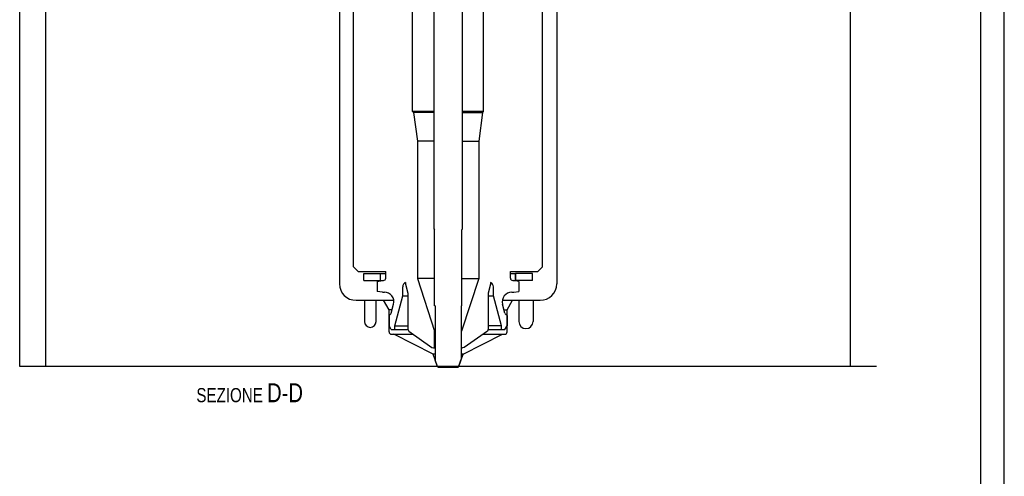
# Model space of a CAD drawing. Extents: x 0 to 1189, y 0 to 841.
# Tile 72 of 76: x 980 to 1189, y 420 to 517. Entities that reach past the tile are written whole.
import ezdxf

# ---------------------------------------------------------------- set-up
doc = ezdxf.new("R2010")
doc.units = 0
doc.header["$LTSCALE"] = 65.395
doc.layers.get('0').update_dxf_attribs({"linetype": 'CONTINUOUS'})
doc.layers.add('MG46096_3_N_45_R000_JG_BL12', color=7, linetype='CONTINUOUS')
doc.layers.add('MG46_3_PPU_WEB_BL11', color=7, linetype='CONTINUOUS')
doc.styles.get("Standard").update_dxf_attribs({"font": 'txt', "width": 0.8})

# ---------------------------------------------------------------- blocks, each defined once
blk = doc.blocks.new('A0_BL15', base_point=(594.5, 420.5))
at = {"color": 7, "linetype": 'CONTINUOUS'}
for p, q in [((1189, 0), (1189, 841)), ((1184, 5), (1184, 836))]:
    blk.add_line(p, q, dxfattribs=at)
blk = doc.blocks.new('MG46_3_PPU_WEB_BL11', base_point=(604.15, 524.71))
at = {"layer": 'MG46_3_PPU_WEB_BL11', "color": 7, "linetype": 'CONTINUOUS'}
for p, q in [((980.48, 443.15), (980.48, 539.15)), ((986, 443.15), (986, 539.15)), ((1156.41, 443.15), (1156.41, 539.15)), ((1048.2, 519.15), (1048.2, 460.65)), ((1094.2, 519.15), (1094.2, 460.65)), ((1051.7, 457.15), (1059.71, 457.15)), ((1053.49, 457.15), (1053.49, 452.65)), ((1055.96, 452.65), (1055.96, 457.15)), ((1058.7, 455.15), (1057.55, 457.15)), ((1082.7, 457.15), (1090.7, 457.15)), ((1083.7, 455.15), (1084.86, 457.15)), ((1086.2, 457.15), (1086.2, 452.65)), ((1089.2, 457.15), (1089.2, 452.65)), ((1059.34, 455.15), (1058.7, 455.15)), ((1058.7, 450.45), (1058.7, 455.15)), ((1083.06, 455.15), (1083.7, 455.15)), ((1083.7, 450.45), (1083.7, 455.15)), ((1059.2, 449.95), (1063.82, 449.95)), ((1068.02, 445.72), (1059.7, 449.95)), ((1074.39, 445.72), (1082.7, 449.95)), ((1078.59, 449.95), (1083.2, 449.95)), ((1068.48, 445.72), (1068.02, 445.72)), ((1068.95, 443.15), (1068.02, 445.72)), ((1073.45, 443.15), (1074.39, 445.72)), ((1074.39, 445.72), (1074.05, 445.72)), ((1068.95, 443.15), (980.48, 443.15)), ((1156.41, 443.15), (1073.45, 443.15))]:
    blk.add_line(p, q, dxfattribs=at)
for centre, radius, start, end in [((1051.7, 460.65), 3.5, 180, 270), ((1090.7, 460.65), 3.5, 270, 360), ((1054.72, 452.65), 1.23, 180, 360), ((1087.7, 452.65), 1.5, 180, 360), ((1059.2, 450.45), 0.5, 180, 270), ((1083.2, 450.45), 0.5, 270, 360)]:
    blk.add_arc(centre, radius, start, end, dxfattribs=at)
blk = doc.blocks.new('MG46096_3_N_45_R000_JG_BL12', base_point=(605.63, 511.41))
at = {"layer": 'MG46096_3_N_45_R000_JG_BL12', "color": 7, "linetype": 'CONTINUOUS'}
for p, q in [((1068.2, 588.15), (1068.2, 472.29)), ((1074.2, 588.15), (1074.2, 472.29)), ((1063.7, 497.15), (1063.7, 531.9)), ((1078.7, 497.15), (1078.7, 531.9)), ((1051.2, 464.25), (1051.2, 523.9)), ((1091.2, 464.25), (1091.2, 523.9)), ((1068.2, 497.15), (1063.7, 497.15)), ((1063.7, 497.15), (1063.9, 496.95)), ((1068.2, 496.95), (1063.9, 496.95)), ((1063.9, 496.95), (1064.7, 490.88)), ((1078.7, 497.15), (1074.2, 497.15)), ((1074.2, 496.95), (1078.5, 496.95)), ((1078.5, 496.95), (1077.7, 490.88)), ((1078.7, 497.15), (1078.5, 496.95)), ((1068.2, 490.88), (1064.7, 490.88)), ((1064.7, 490.88), (1064.7, 461.79)), ((1074.2, 490.88), (1077.7, 490.88)), ((1077.7, 490.88), (1077.7, 461.79)), ((1068.2, 472.29), (1068.3, 472.05)), ((1068.3, 456), (1068.3, 472.05)), ((1074.2, 472.29), (1074.1, 472.05)), ((1074.1, 456), (1074.1, 472.05)), ((1051.2, 464.25), (1052.2, 463.25)), ((1052.2, 463.25), (1058, 463.25)), ((1058, 461.85), (1058, 463.25)), ((1084.4, 463.25), (1090.2, 463.25)), ((1084.4, 461.85), (1084.4, 463.25)), ((1091.2, 464.25), (1090.2, 463.25)), ((1053.35, 462.85), (1058, 462.85)), ((1053.35, 461.35), (1053.35, 462.85)), ((1053.35, 461.35), (1057.22, 461.35)), ((1056.2, 461.16), (1057.3, 461.35)), ((1056.2, 461.16), (1056.2, 459.05)), ((1056.9, 461.35), (1056.9, 462.85)), ((1057.3, 461.35), (1057.5, 461.35)), ((1062.2, 460.95), (1062.2, 460.55)), ((1068.3, 461.79), (1064.7, 461.79)), ((1064.7, 461.79), (1068.33, 450.63)), ((1077.7, 461.79), (1074.08, 450.63)), ((1074.1, 461.79), (1077.7, 461.79)), ((1080.2, 460.95), (1080.2, 460.55)), ((1084.4, 462.85), (1085.5, 462.85)), ((1084.9, 461.35), (1085.1, 461.35)), ((1086.2, 461.16), (1085.1, 461.35)), ((1085.18, 461.35), (1085.5, 461.35)), ((1085.41, 462.85), (1085.41, 461.35)), ((1089.05, 462.85), (1085.5, 462.85)), ((1085.5, 462.85), (1085.5, 461.35)), ((1085.5, 461.35), (1085.5, 462.85)), ((1089.05, 461.35), (1085.5, 461.35)), ((1086.2, 461.16), (1086.2, 459.05)), ((1089.05, 461.35), (1089.05, 462.85)), ((1057.3, 458.85), (1056.2, 459.05)), ((1057.3, 458.85), (1057.73, 458.85)), ((1061.6, 458.1), (1061.6, 460.03)), ((1062.2, 460.55), (1062.7, 458.69)), ((1080.2, 460.55), (1079.7, 458.69)), ((1080.8, 458.1), (1080.8, 460.03)), ((1084.68, 458.85), (1085.1, 458.85)), ((1085.1, 458.85), (1086.2, 459.05)), ((1059.9, 451.75), (1061.6, 458.1)), ((1061.6, 458.1), (1062.7, 458.1)), ((1062.7, 458.69), (1062.7, 451.05)), ((1079.7, 458.69), (1079.7, 451.05)), ((1079.7, 458.1), (1080.8, 458.1)), ((1082.5, 451.75), (1080.8, 458.1)), ((1059.15, 454.42), (1059.66, 456.34)), ((1068.35, 455.95), (1068.3, 456)), ((1068.48, 455.95), (1068.35, 455.95)), ((1068.48, 455.95), (1068.48, 444.46)), ((1074.05, 455.95), (1074.1, 456)), ((1074.05, 444.8), (1074.05, 455.95)), ((1083.26, 454.42), (1082.75, 456.34)), ((1058.7, 453.95), (1058.97, 454.15)), ((1058.7, 453.95), (1058.7, 451.75)), ((1083.7, 453.95), (1083.44, 454.15)), ((1083.7, 453.95), (1083.7, 451.75)), ((1059.16, 450.95), (1058.7, 451.75)), ((1059.16, 450.95), (1062.74, 450.95)), ((1059.9, 451.75), (1062.7, 451.75)), ((1059.9, 450.95), (1059.9, 451.75)), ((1062.7, 451.05), (1062.89, 450.61)), ((1062.89, 450.61), (1067.8, 447.16)), ((1068.33, 450.63), (1068.48, 450.63)), ((1068.33, 447.05), (1068.33, 450.63)), ((1074.05, 450.63), (1074.08, 450.63)), ((1074.08, 447.05), (1074.08, 450.63)), ((1079.52, 450.61), (1074.6, 447.16)), ((1079.7, 451.05), (1079.52, 450.61)), ((1079.66, 450.95), (1083.24, 450.95)), ((1082.5, 451.75), (1079.7, 451.75)), ((1082.5, 450.95), (1082.5, 451.75)), ((1083.24, 450.95), (1083.7, 451.75)), ((1067.8, 447.16), (1068.15, 447.05)), ((1068.15, 447.05), (1068.48, 447.05)), ((1074.05, 447.05), (1074.25, 447.05)), ((1074.6, 447.16), (1074.25, 447.05)), ((1068.99, 443.05), (1068.48, 444.46)), ((1073.42, 443.05), (1074.05, 444.8)), ((1069.09, 442.95), (1068.99, 443.05)), ((1069.09, 442.95), (1073.32, 442.95)), ((1073.32, 442.95), (1073.42, 443.05))]:
    blk.add_line(p, q, dxfattribs=at)
for centre, radius, start, end in [((1057.5, 461.85), 0.5, 270, 360), ((1062.6, 460.03), 1, 113.5782, 180), ((1079.8, 460.03), 1, 0, 66.4218), ((1084.9, 461.85), 0.5, 180, 270), ((1057.73, 456.85), 2, 345, 90), ((1084.68, 456.85), 2, 90, 195), ((1058.66, 454.55), 0.5, 307, 345), ((1083.74, 454.55), 0.5, 195, 233)]:
    blk.add_arc(centre, radius, start, end, dxfattribs=at)

msp = doc.modelspace()

# ---------------------------------------------------------------- linework, layer by layer
at = {"color": 7, "linetype": 'CONTINUOUS'}
for p, q in [((1189, 0), (1189, 841)), ((1161.925, 443.154), (980.48, 443.154))]:
    msp.add_line(p, q, dxfattribs=at)

# ---------------------------------------------------------------- block references
at = {"color": 2, "linetype": 'CONTINUOUS'}
msp.add_blockref('A0_BL15', (594.5, 420.5), dxfattribs=at)
at = {"layer": 'MG46096_3_N_45_R000_JG_BL12'}
msp.add_blockref('MG46096_3_N_45_R000_JG_BL12', (605.627, 511.409), dxfattribs=at)
at = {"layer": 'MG46_3_PPU_WEB_BL11'}
msp.add_blockref('MG46_3_PPU_WEB_BL11', (604.153, 524.706), dxfattribs=at)

# ---------------------------------------------------------------- texts
at = {"color": 2, "linetype": 'CONTINUOUS', "insert": (1040.471, 439.55), "char_height": 3, "width": 42.14286, "attachment_point": 3}
msp.add_mtext('SEZIONE \\H4.0;D-D', dxfattribs=at)

doc.saveas('drawing.dxf')
